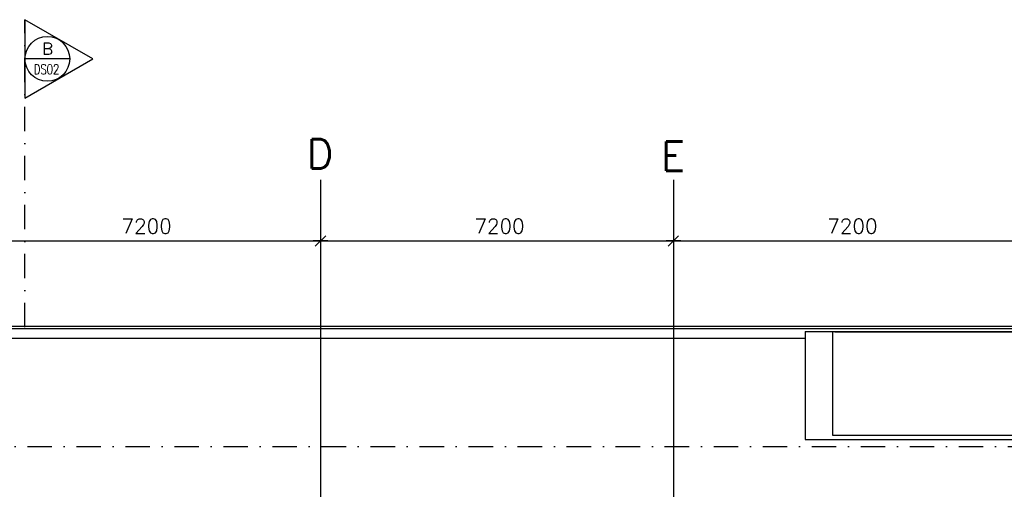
# Model space of a CAD drawing. Extents: x -6882 to 53094, y 98041 to 125706.
# Tile 14 of 15: x 22503 to 42591, y 116119 to 125706. Entities that reach past the tile are written whole.
import ezdxf
from ezdxf.enums import TextEntityAlignment as Align

# ---------------------------------------------------------------- set-up
doc = ezdxf.new("R2010")
doc.units = 0
doc.header["$LTSCALE"] = 1000
doc.header["$MEASUREMENT"] = 0
doc.linetypes.add('DASHDOT', pattern=[1, 0.5, -0.25, 0, -0.25])
for name, color, linetype in [('B02', 7, 'CONTINUOUS'), ('B03', 7, 'CONTINUOUS'), ('B16', 7, 'CONTINUOUS'), ('B29', 7, 'CONTINUOUS')]:
    doc.layers.add(name, color=color, linetype=linetype)
doc.styles.add('TXT', font='txt.shx')

# ---------------------------------------------------------------- blocks, each defined once
blk = doc.blocks.new('B__DIM')
at = {"layer": 'B29', "color": 1, "linetype": 'Continuous'}
for p, q in [((-500, 0), (500, 0)), ((-353.53, -353.57), (353.53, 353.57)), ((0, -500), (0, 500))]:
    blk.add_line(p, q, dxfattribs=at)

msp = doc.modelspace()

# ---------------------------------------------------------------- linework, layer by layer
at = {"layer": 'B02', "color": 5, "linetype": 'Continuous'}
for p, q in [((28639.5, 122436.27), (28639.5, 98041)), ((35839.5, 122436.27), (35839.5, 98041))]:
    msp.add_line(p, q, dxfattribs=at)
at = {"layer": 'B02', "color": 5, "linetype": 'DASHDOT'}
msp.add_line((657.71, 116992.32), (49115.71, 116992.32), dxfattribs=at)
at = {"layer": 'B03', "color": 1, "linetype": 'Continuous'}
for p, q in [((43439.5, 119444.41), (10474.29, 119444.41)), ((39225.29, 119392.86), (13240.84, 119392.86)), ((43439.5, 119392.86), (39087.99, 119392.86))]:
    msp.add_line(p, q, dxfattribs=at)
at = {"layer": 'B03', "color": 5, "linetype": 'Continuous'}
for p, q in [((43404.5, 119335.24), (39087.99, 119335.24)), ((11898.29, 119205.65), (38526.65, 119205.65))]:
    msp.add_line(p, q, dxfattribs=at)
at = {"layer": 'B03', "color": 1, "linetype": 'Continuous'}
for points in [[(38526.65, 119342.86), (39087.99, 119342.86), (39087.99, 117226.35), (43184.98, 117226.35)], [(38526.65, 119342.86), (38526.65, 117134.69), (43184.98, 117134.69)]]:
    msp.add_lwpolyline(points, dxfattribs=at)
at = {"layer": 'B03', "color": 5, "linetype": 'Continuous'}
msp.add_lwpolyline([(39131.29, 119335.24), (43358.29, 119335.24), (43358.29, 117359.35)], dxfattribs=at)
at = {"layer": 'B16', "color": 2, "linetype": 'DASHDOT'}
msp.add_line((22609.71, 119429.44), (22609.71, 125705.94), dxfattribs=at)
at = {"layer": 'B16', "color": 2, "linetype": 'Continuous'}
msp.add_line((23523.37, 124905.94), (22609.71, 124905.94), dxfattribs=at)
at = {"layer": 'B16', "color": 7, "linetype": 'Continuous'}
msp.add_lwpolyline([(23995.34, 124905.94), (22609.71, 125705.94), (22609.71, 124105.94), (22609.71, 124105.96), (23995.34, 124905.94)], close=True, dxfattribs=at)
for centre in [(23066.54, 124905.95), (23066.54, 124905.94)]:
    msp.add_circle(centre, 456.83, dxfattribs=at)
at = {"layer": 'B29', "color": 1, "linetype": 'Continuous'}
for p, q in [((21439.5, 121190.35), (28639.5, 121190.35)), ((28639.5, 121190.35), (35839.5, 121190.35)), ((35839.5, 121190.35), (43039.5, 121190.35))]:
    msp.add_line(p, q, dxfattribs=at)

# ---------------------------------------------------------------- block references
at = {"layer": 'B29', "color": 1, "linetype": 'Continuous', "xscale": 0.3, "yscale": 0.3, "rotation": 180}
for p in [(28639.5, 121190.35), (35839.5, 121190.35)]:
    msp.add_blockref('B__DIM', p, dxfattribs=at)

# ---------------------------------------------------------------- texts
at = {"layer": 'B02', "color": 1, "linetype": 'Continuous', "style": 'TXT'}
for s, p in [('D', (28362.02, 122667.35)), ('E', (35588.9, 122617.35))]:
    msp.add_text(s, height=600, dxfattribs=at).set_placement(p)
at = {"layer": 'B16', "color": 2, "linetype": 'Continuous', "style": 'TXT'}
msp.add_text('B', height=240, dxfattribs=at).set_placement((22964.17, 124993.14))
at = {"layer": 'B16', "color": 2, "linetype": 'Continuous', "style": 'TXT', "width": 0.75}
msp.add_text('DS02', height=200, dxfattribs=at).set_placement((22790.57, 124693.97), align=Align.MIDDLE_LEFT)
at = {"layer": 'B29', "color": 1, "linetype": 'Continuous', "style": 'TXT'}
for p in [(24577.48, 121490.35), (31777.48, 121490.35), (38977.48, 121490.35)]:
    msp.add_text('7200', height=300, dxfattribs=at).set_placement(p, align=Align.MIDDLE_LEFT)

doc.saveas('drawing.dxf')
